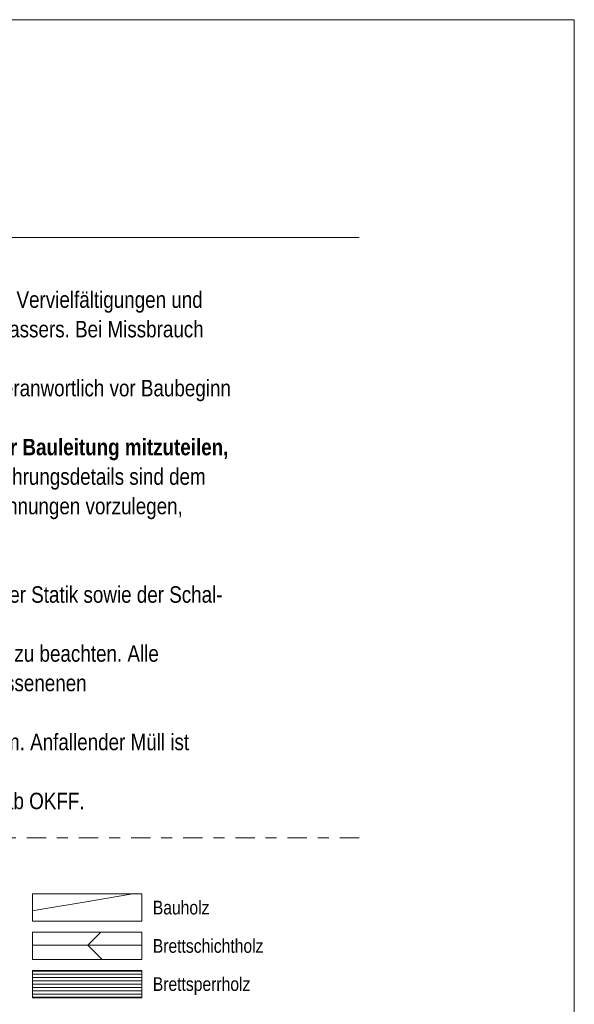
# Model space of a CAD drawing. Header units: metres. Extents: x -79 to 740, y -195 to 69.
# Tile 200 of 200: x 735 to 740, y -184 to -175. Entities that reach past the tile are written whole.
import ezdxf

# ---------------------------------------------------------------- set-up
doc = ezdxf.new("R2010")
doc.units = ezdxf.units.M
doc.header["$MEASUREMENT"] = 0
doc.linetypes.add('Strichpunktlinie', pattern=[0.335139, 0.176389, -0.088194, 0, -0.070556])
for name, color, linetype in [('00 Linien_Kreise_Splines', 7, 'Continuous'), ('Neubau_00 Schraffuren', 7, 'Continuous'), ('Neubau_90 Allgemein Beschriftung', 7, 'Continuous')]:
    doc.layers.add(name, color=color, linetype=linetype)
doc.styles.add('ERSTELLTER_STIL_2', font='ARIALN.TTF')

# ---------------------------------------------------------------- blocks, each defined once
blk = doc.blocks.new('*X642', base_point=(711.8165, -194.5164))
at = {"layer": 'Neubau_00 Schraffuren', "color": 8, "linetype": 'Continuous', "lineweight": 18}
for p, q in [((735.4246, -182.7832), (735.0367, -182.8487)), ((735.8126, -182.7175), (735.4246, -182.7832)), ((735.8509, -182.711), (735.8126, -182.7175)), ((735.0367, -182.8487), (734.9327, -182.8662))]:
    blk.add_line(p, q, dxfattribs=at)

msp = doc.modelspace()

# ---------------------------------------------------------------- hatches: boundary and pattern name
at = {"layer": 'Neubau_00 Schraffuren', "linetype": 'Continuous', "lineweight": 18}
h = msp.add_hatch(dxfattribs=at)
h.set_pattern_fill('Holzwerkstoff_Sperrholz__B1', color=8, style=0, pattern_type=2)
h.set_pattern_definition([(0, (735.4327, -183.186), (0, 3.25), []), (45, (735.433, -183.186), (-6.5, 6.5), [4.596, -4.596]), (45, (738.683, -183.186), (-6.5, 6.5), [4.596, -4.596]), (45, (741.933, -183.186), (-6.5, 6.5), [4.596, -4.596]), (45, (745.183, -183.186), (-6.5, 6.5), [4.596, -4.596]), (315, (735.433, -183.186), (6.5, 6.5), [4.596, -4.596]), (315, (738.683, -183.186), (6.5, 6.5), [4.596, -4.596]), (315, (741.933, -183.186), (6.5, 6.5), [4.596, -4.596]), (315, (745.183, -183.186), (6.5, 6.5), [4.596, -4.596])])
h.paths.add_polyline_path([(734.9327, -183.061), (735.9327, -183.061), (735.9327, -183.311), (734.9327, -183.311)])
h = msp.add_hatch(dxfattribs=at)
h.set_pattern_fill('Holzwerkstoff_Sperrholz__D1', color=8, style=0, pattern_type=2)
h.set_pattern_definition([(0, (711.816493, -194.516433), (0, 0.03), [])])
h.paths.add_polyline_path([(734.9327, -183.411), (735.9327, -183.411), (735.9327, -183.661), (734.9327, -183.661)])

# ---------------------------------------------------------------- linework, layer by layer
at = {"layer": '00 Linien_Kreise_Splines', "color": 30, "linetype": 'Continuous', "lineweight": 18, "true_color": 0xff7300}
for p, q in [((727.1144, -174.7289), (739.8822, -174.7289)), ((739.8822, -174.7289), (739.8822, -194.5164))]:
    msp.add_line(p, q, dxfattribs=at)
at = {"layer": '00 Linien_Kreise_Splines', "color": 7, "linetype": 'Continuous', "lineweight": 13}
msp.add_line((737.916, -176.717), (728.666, -176.717), dxfattribs=at)
at = {"layer": '00 Linien_Kreise_Splines', "color": 7, "linetype": 'Strichpunktlinie', "lineweight": 13}
msp.add_line((737.916, -182.2004), (728.666, -182.2004), dxfattribs=at)
at = {"layer": 'Neubau_00 Schraffuren', "color": 7, "linetype": 'Continuous', "lineweight": 18, "flags": 128}
for points in [[(734.9327, -182.711), (735.9327, -182.711), (735.9327, -182.961), (734.9327, -182.961)], [(734.9327, -183.061), (735.9327, -183.061), (735.9327, -183.311), (734.9327, -183.311)], [(734.9327, -183.411), (735.9327, -183.411), (735.9327, -183.661), (734.9327, -183.661)]]:
    msp.add_lwpolyline(points, close=True, dxfattribs=at)

# ---------------------------------------------------------------- block references
at = {"layer": 'Neubau_00 Schraffuren', "color": 8, "linetype": 'Continuous', "lineweight": 18}
msp.add_blockref('*X642', (711.8165, -194.5164), dxfattribs=at)

# ---------------------------------------------------------------- texts
at = {"layer": 'Neubau_90 Allgemein Beschriftung', "color": 7, "linetype": 'Continuous', "lineweight": 13, "insert": (728.666, -177.2103), "char_height": 0.15, "attachment_point": 1, "line_spacing_factor": 1.076998, "style": 'ERSTELLTER_STIL_2'}
msp.add_mtext('\\A1;{\\pql;\\fArial Narrow|b0|i0|c0|p0;\\W1.000000;- Der Entwurf ist geistiges Eigentum des Planers und urheberechtlich geschützt. Vervielfältigungen und  \\P\\pql;\\fArial Narrow|b0|i0|c0|p0;\\W1.000000;  Weitergabe an Dritte erfolgt nur mit ausdrücklicher Genehmigung des Planverfassers. Bei Missbrauch  \\P\\pql;\\fArial Narrow|b0|i0|c0|p0;\\W1.000000;  bleiben rechtliche Schritte vorbehalten!\\P\\pqj;\\fArial Narrow|b0|i0|c0|p0;\\W1.000000;- Alle Maße der Architekten- und Ingenieurpläne sind vom Unternehmer eigenveranwortlich vor Baubeginn \\fArial Narrow|b0|i0|c0|p0;\\W1.000000;  \\P\\pqj;\\fArial Narrow|b0|i0|c0|p0;\\W1.000000;  \\fArial Narrow|b0|i0|c0|p0;\\W1.000000;vor Ort zu prüfen! \\P\\pql;\\fArial Narrow|b1|i0|c0|p0;\\W1.000000;- Unstimmigkeiten oder Abweichungen sind sofort und \\fArial Narrow|b1|i0|c0|p0;\\L\\W1.000000;\\Lvor\\fArial Narrow|b1|i0|c0|p0;\\l\\W1.000000;\\l Ausführung der Bauleitung mitzuteilen, \\fArial Narrow|b1|i0|c0|p0;\\W1.000000;  \\P\\pql;\\fArial Narrow|b1|i0|c0|p0;\\W1.000000;  \\fArial Narrow|b1|i0|c0|p0;\\W1.000000;andernfalls\\fArial Narrow|b1|i0|c0|p0;\\W1.000000; \\fArial Narrow|b1|i0|c0|p0;\\W1.000000;trägt der AN die alleinige Verantwortung.\\fArial Narrow|b0|i0|c0|p0;\\W1.000000;  Alle Maße und Ausführungsdetails sind dem \\fArial Narrow|b0|i0|c0|p0;\\W1.000000; \\P\\pql;\\fArial Narrow|b0|i0|c0|p0;\\W1.000000;  \\fArial Narrow|b0|i0|c0|p0;\\W1.000000;Bestand anzupassen. Für Maßanfertigungen sind vom Unternehmer Werkzeichnungen vorzulegen, \\P\\pql;\\fArial Narrow|b0|i0|c0|p0;\\W1.000000;  \\fArial Narrow|b0|i0|c0|p0;\\W1.000000;diese sind nur gültig mit Freigabe der Architekten.\\P\\pql;\\fArial Narrow|b0|i0|c0|p0;\\W1.000000;- Nach Erhalt neuer Pläne verlieren alte Pläne ihre Gültigkeit !   \\P\\pql;\\fArial Narrow|b0|i0|c0|p0;\\W1.000000;- Der Plan ist nur gültig in Verbindung mit den Plänen der Fachingenieure und der Statik sowie der Schal- \\fArial Narrow|b0|i0|c0|p0;\\W1.000000; \\P\\pql;\\fArial Narrow|b0|i0|c0|p0;\\W1.000000;  \\fArial Narrow|b0|i0|c0|p0;\\W1.000000;und\\fArial Narrow|b0|i0|c0|p0;\\W1.000000; \\fArial Narrow|b0|i0|c0|p0;\\W1.000000;Bewehrungsplänen des Statikers.\\P\\pql;\\fArial Narrow|b0|i0|c0|p0;\\W1.000000;- Bei allen eingebauten Materialien sind die einschlägigen Herstellervorschriften zu beachten. Alle \\P\\pql;\\fArial Narrow|b0|i0|c0|p0;\\W1.000000;  \\fArial Narrow|b0|i0|c0|p0;\\W1.000000;Durchdringungen durch\\fArial Narrow|b0|i0|c0|p0;\\W1.000000; \\fArial Narrow|b0|i0|c0|p0;\\W1.000000;F90- und F30 Bauteile sind mit bauaufsichtlich zugelassenenen \\P\\pql;\\fArial Narrow|b0|i0|c0|p0;\\W1.000000;  \\fArial Narrow|b0|i0|c0|p0;\\W1.000000;Brandabschottungen zu schließen!\\P\\pql;\\fArial Narrow|b0|i0|c0|p0;\\W1.000000;- Zur Unfallverhütung ist die Baustelle stets in einem sauberen Zustand zu halten. Anfallender Müll ist \\P\\pql;\\fArial Narrow|b0|i0|c0|p0;\\W1.000000;  \\fArial Narrow|b0|i0|c0|p0;\\W1.000000;vom Unternehmer\\fArial Narrow|b0|i0|c0|p0;\\W1.000000; \\fArial Narrow|b0|i0|c0|p0;\\W1.000000;sofort zu entsorgen.\\P\\pqj;\\fArial Narrow|b0|i0|c0|p0;\\W1.000000;- Alle Höhenangaben beziehen sich auf OK FFB / Angaben der Innentürhöhen ab OKFF.}', dxfattribs=at)
at = {"layer": 'Neubau_90 Allgemein Beschriftung', "color": 7, "linetype": 'Continuous', "lineweight": 13, "char_height": 0.125, "attachment_point": 4, "style": 'ERSTELLTER_STIL_2'}
for s, insert in [('\\A1;{\\pql;\\fArial Narrow|b0|i0|c0|p0;\\W1.000000;Bauholz}', (736.0327, -182.8381)), ('\\A1;{\\pql;\\fArial Narrow|b0|i0|c0|p0;\\W1.000000;Brettschichtholz}', (736.0327, -183.1881)), ('\\A1;{\\pql;\\fArial Narrow|b0|i0|c0|p0;\\W1.000000;Brettsperrholz}', (736.0327, -183.5546))]:
    msp.add_mtext(s, dxfattribs=dict(at, insert=insert))

doc.saveas('drawing.dxf')
